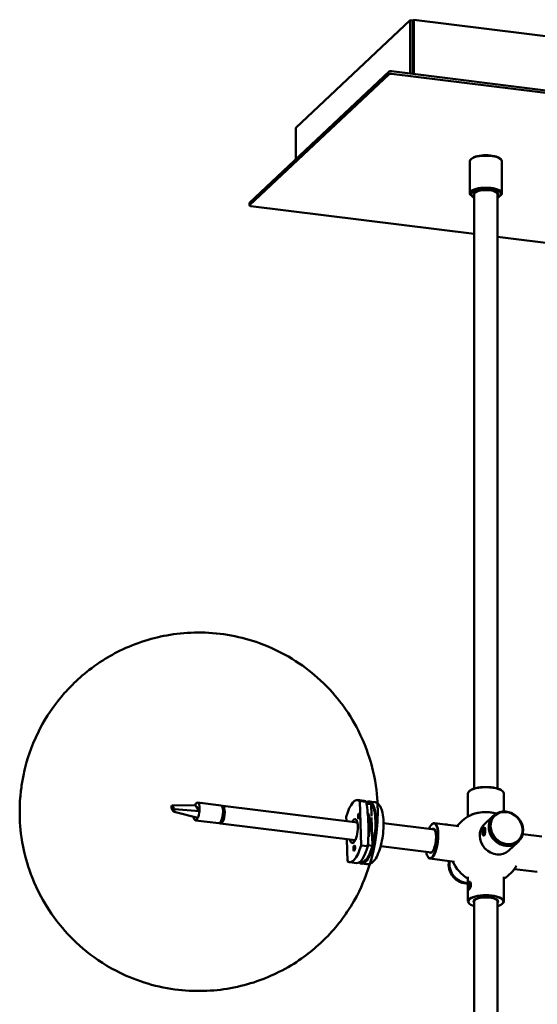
# Model space of a CAD drawing. Header units: millimetres. Extents: x 529 to 5146, y 983 to 3287.
# Tile 9 of 13: x 3722 to 4011, y 2176 to 2725. Entities that reach past the tile are written whole.
import ezdxf

# ---------------------------------------------------------------- set-up
doc = ezdxf.new("R2010")
doc.units = ezdxf.units.MM
doc.header["$LTSCALE"] = 18
doc.layers.add('Widoczne (ISO)', color=7, linetype='Continuous', lineweight=50)

msp = doc.modelspace()

# ---------------------------------------------------------------- linework, layer by layer
at = {"layer": 'Widoczne (ISO)'}
for p, q in [((3876.38, 2665.09), (3940.24, 2725.1)), ((3940.24, 2725.1), (3940.24, 2695.39)), ((3941.65, 2724.92), (3940.24, 2725.1)), ((3941.65, 2695.21), (3941.65, 2724.92)), ((3941.83, 2724.95), (3942.35, 2725.43)), ((3941.83, 2695.19), (3941.83, 2724.95)), ((3942.35, 2725.43), (4134.38, 2701.53)), ((3942.35, 2695.13), (3942.35, 2725.43)), ((3941.83, 2704.59), (3941.65, 2704.42)), ((3941.65, 2702.54), (3941.83, 2702.71)), ((3850.53, 2623.21), (3928.51, 2696.48)), ((3850.53, 2621.8), (3928.51, 2695.08)), ((3929.79, 2696.69), (5016.08, 2561.46)), ((3929.79, 2695.28), (5016.08, 2560.05)), ((3876.38, 2647.5), (3876.38, 2665.09)), ((3973.55, 2628.53), (3973.55, 2646.39)), ((3974.63, 2647.91), (3974.17, 2647.51)), ((3990.47, 2647.91), (3990.93, 2647.51)), ((3991.55, 2628.53), (3991.55, 2646.39)), ((3850.47, 2621.68), (3850.47, 2623.09)), ((3974.63, 2627), (3974.17, 2627.41)), ((3976.05, 2296.04), (3976.05, 2628.06)), ((3989.05, 2296.04), (3989.05, 2628.06)), ((3990.47, 2627), (3990.93, 2627.41)), ((3976.05, 2605.81), (3851.13, 2621.36)), ((4201.58, 2577.73), (3989.05, 2604.19)), ((3972.55, 2293.34), (3972.55, 2280.42)), ((3973.42, 2294.75), (3973.23, 2294.59)), ((3991.68, 2294.75), (3991.86, 2294.59)), ((3992.55, 2293.34), (3992.55, 2283.3)), ((3834.58, 2286.56), (3821.42, 2288.2)), ((3910.83, 2289.67), (3914.59, 2289.2)), ((3912.03, 2289.06), (3915.79, 2288.59)), ((3912.8, 2264.29), (3912.03, 2289.06)), ((3915.87, 2288.03), (3917.28, 2287.86)), ((3915.94, 2287.56), (3918.47, 2287.24)), ((3917.28, 2287.86), (3917.41, 2287.84)), ((3917.41, 2288.85), (3920.23, 2288.5)), ((3807.04, 2286.66), (3806.7, 2285.28)), ((3806.7, 2285.28), (3806.99, 2284.88)), ((3806.99, 2284.88), (3807.98, 2283.49)), ((3807.04, 2286.66), (3820.06, 2286.76)), ((3807.32, 2286.26), (3807.04, 2286.66)), ((3808.31, 2284.88), (3807.32, 2286.26)), ((3807.98, 2283.49), (3808.27, 2283.09)), ((3808.27, 2283.09), (3808.6, 2284.48)), ((3808.27, 2283.09), (3821.56, 2279.72)), ((3808.6, 2284.48), (3808.31, 2284.88)), ((3808.6, 2284.48), (3822.44, 2283.42)), ((3820.06, 2286.76), (3820.76, 2285.78)), ((3820.76, 2285.78), (3821.75, 2284.39)), ((3821.75, 2284.39), (3822.44, 2283.42)), ((3835.33, 2285.7), (3835.51, 2285.68)), ((3910.73, 2277.08), (3835.52, 2286.45)), ((3836.31, 2283.81), (3835.65, 2283.9)), ((3836.22, 2281.04), (3836.31, 2283.81)), ((3911.63, 2281.82), (3911.92, 2282.08)), ((3918.66, 2280.91), (3918.47, 2287.24)), ((3833.35, 2276.64), (3820.19, 2278.28)), ((3834.28, 2277.29), (3834.29, 2277.29)), ((3909.5, 2267.16), (3834.28, 2276.52)), ((3834.29, 2277.29), (3835.27, 2277.96)), ((3835.27, 2277.96), (3834.69, 2278.04)), ((3835.52, 2281.13), (3836.22, 2281.04)), ((3904.54, 2280.31), (3904.61, 2277.84)), ((3911.35, 2279.6), (3911.57, 2279.28)), ((3918.67, 2281.33), (3918.65, 2281.33)), ((3919.18, 2264.08), (3918.69, 2279.96)), ((3925.36, 2276.77), (3953.8, 2273.23)), ((3953.79, 2276.76), (3967.51, 2275.05)), ((3986.71, 2280.73), (3981.65, 2275.98)), ((3987.12, 2281.12), (3986.78, 2280.8)), ((3952.44, 2276.14), (3952.63, 2276.31)), ((3980.93, 2271.58), (3981.18, 2272.99)), ((3981.18, 2270.64), (3980.93, 2271.58)), ((3980.93, 2271.58), (3981.74, 2271.48)), ((3981.18, 2272.99), (3981.67, 2273.45)), ((3981.18, 2272.99), (3981.81, 2272.91)), ((3981.67, 2271.1), (3981.18, 2270.64)), ((3981.44, 2273.94), (3981.68, 2274.15)), ((3981.67, 2273.45), (3981.92, 2272.51)), ((3981.92, 2272.51), (3981.67, 2271.1)), ((3904.92, 2267.73), (3905.3, 2255.54)), ((3980.97, 2270.2), (3981.12, 2269.99)), ((4000.4, 2266.16), (3995.34, 2261.4)), ((4000.81, 2266.54), (4000.47, 2266.22)), ((4013.78, 2269.29), (4003.13, 2270.62)), ((3908.7, 2261.65), (3908.92, 2261.33)), ((3908.97, 2263.88), (3909.26, 2264.13)), ((3916.56, 2263.82), (3912.8, 2264.29)), ((3916.61, 2264.4), (3919.18, 2264.08)), ((3923.76, 2263.87), (3952.2, 2260.33)), ((3906.51, 2254.93), (3910.27, 2254.47)), ((3912.25, 2255.23), (3913.21, 2255.11)), ((3913.21, 2255.11), (3913.33, 2255.09)), ((3950.16, 2257.85), (3950.31, 2257.64)), ((3951.32, 2256.91), (3965.04, 2255.21)), ((3913.08, 2254.12), (3915.9, 2253.76)), ((4011.31, 2249.45), (3998.5, 2251.04)), ((3972.55, 2242.11), (3972.55, 2246.83)), ((3973.17, 2243.69), (3973.29, 2243.8)), ((3992.55, 2233.11), (3992.55, 2246.83)), ((3972.55, 2233.11), (3972.55, 2240.34)), ((3972.66, 2241.33), (3972.91, 2242.74)), ((3972.91, 2240.39), (3972.66, 2241.33)), ((3972.66, 2241.33), (3973.47, 2241.23)), ((3972.7, 2239.95), (3972.84, 2239.76)), ((3972.91, 2242.74), (3973.4, 2243.2)), ((3972.91, 2242.74), (3973.54, 2242.66)), ((3973.4, 2240.85), (3972.91, 2240.39)), ((3973.4, 2243.2), (3973.65, 2242.26)), ((3973.65, 2242.26), (3973.4, 2240.85)), ((3976.05, 2094.57), (3976.05, 2233.59)), ((3989.05, 2094.57), (3989.05, 2233.59)), ((3973.42, 2231.7), (3973.23, 2231.86)), ((3991.68, 2231.7), (3991.86, 2231.86))]:
    msp.add_line(p, q, dxfattribs=at)
for start, end in [(112.3654, 142.904), (202.904, 240), (300, 329.0454)]:
    msp.add_arc((3982.55, 2263.1), 20, start, end, dxfattribs=at)
for centre, major_axis, ratio, start_param, end_param in [((3929.45, 2696.37), (-1, 0), 0.34202, 4.363323, 5.934119), ((3929.45, 2694.96), (-1, 0), 0.34202, 4.363323, 5.934119), ((3982.55, 2646.39), (-9, 0), 0.34202, 3.141593, 6.283185), ((3982.55, 2646.86), (8.5, 0), 0.34202, 0.372527, 2.769066), ((3982.55, 2628.53), (9, 0), 0.34202, 5.910658, 9.797305), ((3982.55, 2628.06), (-8.5, 0), 0.34202, 2.441381, 6.983397), ((3982.55, 2628.06), (6.96, 0), 0.34202, 5.918145, 9.789818), ((3982.55, 2628.06), (6.5, 0), 0.34202, 0, 3.141593), ((3982.55, 2629), (-5.96, 0), 0.34202, 6.11848, 6.307693), ((3982.55, 2629), (-5.8, 0), 0.34202, 6.054272, 6.249877), ((3982.55, 2629), (5.8, 0), 0.34202, 0.033308, 0.228913), ((3982.55, 2629), (5.96, 0), 0.34202, 6.258677, 6.44789), ((3851.47, 2623.09), (-1, 0), 0.34202, 5.934119, 6.283185), ((3851.47, 2621.68), (-1, 0), 0.34202, 5.934119, 7.504916), ((3982.55, 2293.34), (-10, 0), 0.34202, 3.141593, 6.283185), ((3982.55, 2293.53), (9.8, 0), 0.34202, 0.372527, 2.769066), ((3820.81, 2283.24), (0.62, 4.96), 0.321394, 4.78827, 7.106829), ((3908.67, 2272.3), (2.16, 17.37), 0.321394, 6.055517, 7.414947), ((3915.25, 2271.48), (2.16, 17.37), 0.321394, 2.886282, 6.556334), ((3915.25, 2271.48), (2.04, 16.37), 0.321394, 3.141593, 6.283185), ((3912.43, 2271.83), (2.16, 17.37), 0.321394, 6.055517, 6.283185), ((3915.25, 2271.48), (2.04, 16.37), 0.321394, 6.045457, 6.283185), ((3820.81, 2283.24), (0.62, 4.96), 0.321394, 3.965237, 4.78827), ((3833.96, 2281.6), (0.62, 4.96), 0.321394, 3.141593, 6.283185), ((3834.9, 2281.48), (-0.62, -4.96), 0.321394, 5.984109, 9.723854), ((3834.9, 2281.48), (0.53, 4.22), 0.321394, 5.337508, 6.218902), ((3911.91, 2280.66), (0.19, 1.49), 0.321394, 0.306098, 0.346162), ((3982.55, 2279.44), (-10, 0), 0.34202, 4.070825, 5.783043), ((3982.55, 2279.44), (9.9, 0), 0.34202, 0.928013, 2.448099), ((3820.81, 2283.24), (-0.62, -4.96), 0.321394, 5.379196, 7.106829), ((3834.9, 2281.48), (-0.53, -4.22), 0.321394, 0.625119, 1.506513), ((3908.67, 2272.3), (0.83, 6.7), 0.321394, 2.404969, 7.019809), ((3911.91, 2280.66), (-0.19, -1.49), 0.321394, 5.937023, 5.977087), ((3917.68, 2279.68), (0.37, 2.98), 0.321394, 5.051613, 5.434809), ((3952.36, 2266.86), (1.21, 9.72), 0.321394, 2.29597, 7.128808), ((3952.55, 2266.84), (-1.24, -9.92), 0.321394, 5.936906, 9.771057), ((3993.62, 2273.51), (6.85, -7.29), 0.883022, 3.141593, 6.283185), ((3993.56, 2273.45), (-6.85, 7.29), 0.883022, 6.27787, 9.430093), ((3952.36, 2266.86), (-0.85, -6.8), 0.321394, 5.962137, 9.745826), ((3952.55, 2266.84), (0.82, 6.6), 0.321394, 5.978285, 6.495984), ((3960.07, 2275.3), (-2, 0), 0.342015, 3.999329, 4.727319), ((3988.49, 2268.69), (6.85, -7.29), 0.883022, 3.141593, 6.283185), ((3908.67, 2272.3), (-2.16, -17.37), 0.321394, 6.055517, 7.414947), ((3909.25, 2262.71), (-0.19, -1.49), 0.321394, 5.937023, 5.977087), ((3909.25, 2262.71), (0.19, 1.49), 0.321394, 0.306098, 0.346162), ((3912.43, 2271.83), (-2.16, -17.37), 0.321394, 0, 1.131762), ((3915.25, 2271.48), (-2.04, -16.37), 0.321394, 0, 1.141821), ((3952.55, 2266.84), (-0.82, -6.6), 0.321394, 6.070386, 6.588085), ((3971.13, 2252.38), (-6.85, 7.29), 0.883022, 0.531973, 2.476449), ((3971.47, 2252.7), (6.85, -7.29), 0.883022, 3.713109, 5.581318), ((3971.54, 2252.76), (-6.85, 7.29), 0.883022, 0.579389, 2.432401), ((3982.55, 2233.11), (10, 0), 0.34202, 5.910658, 9.797305), ((3982.55, 2232.92), (-9.8, 0), 0.34202, 2.29597, 7.128808), ((3982.55, 2232.92), (6.85, 0), 0.34202, 5.962137, 9.745826), ((3982.55, 2233.11), (-6.65, 0), 0.34202, 5.948864, 6.495984), ((3982.55, 2233.11), (6.65, 0), 0.34202, 6.070386, 6.617506)]:
    msp.add_ellipse(centre, major_axis=major_axis, ratio=ratio, start_param=start_param, end_param=end_param, dxfattribs=at)
for centre, major_axis, ratio in [((3911.62, 2280.7), (-0.19, -1.49), 0.321394), ((3993.97, 2273.83), (6.85, -7.29), 0.883022), ((3994.14, 2273.99), (-6.51, 6.92), 0.883022), ((3911.62, 2280.7), (-0.15, -1.18), 0.321394), ((3981.42, 2272.04), (-0.25, -1.98), 0.321394), ((3908.96, 2262.75), (-0.19, -1.49), 0.321394), ((3908.96, 2262.75), (0.15, 1.18), 0.321394), ((3973.15, 2241.79), (-0.25, -1.98), 0.321394)]:
    msp.add_ellipse(centre, major_axis=major_axis, ratio=ratio, dxfattribs=at)
for points, knots in [([(3745.67, 2347.74), (3738.78, 2339.59), (3735.29, 2333.29), (3727.87, 2318.5), (3726.12, 2312.13), (3724.1, 2303.63), (3723.61, 2301.12), (3722.81, 2296.03), (3722.51, 2293.46), (3722.11, 2288.29), (3722, 2285.7), (3722.01, 2280.5), (3722.09, 2277.95), (3722.74, 2269.77), (3723.46, 2263.55), (3727.68, 2249.37), (3729.82, 2243.29), (3736.46, 2230.93), (3739.76, 2225.62), (3751.29, 2211.49), (3761.28, 2201.81), (3785.54, 2189.26), (3796.94, 2185.44), (3819.36, 2182.44), (3830.14, 2182.82), (3850.3, 2186.46), (3859.44, 2189.86), (3876.46, 2198.41), (3883.43, 2203.71), (3896.76, 2215.66), (3901.42, 2221.84), (3910.9, 2235.88), (3913.52, 2242.18), (3919.34, 2257.52), (3920.55, 2264.25), (3922.02, 2276.72), (3922.31, 2282.06), (3921.6, 2294.24), (3921.02, 2300.4), (3917.15, 2314.6), (3915.17, 2320.74), (3908.73, 2333.37), (3905.54, 2338.78), (3897.53, 2349.02), (3893.48, 2353.53), (3880.34, 2365.15), (3869.45, 2372.4), (3845.96, 2380.88), (3834.63, 2383.01), (3812.93, 2383.35), (3802.66, 2381.73), (3783.56, 2376.1), (3775.17, 2371.88), (3759.47, 2361.92), (3753.35, 2356.18), (3747.61, 2349.99), (3746.6, 2348.85), (3745.67, 2347.74)], [0, 0, 0, 0, 0.277306, 0.277306, 0.781803, 0.781803, 1.012981, 1.012981, 1.256886, 1.256886, 1.486593, 1.486593, 1.683089, 1.683089, 2.050856, 2.050856, 2.25844, 2.25844, 2.385848, 2.385848, 2.565594, 2.565594, 2.680839, 2.680839, 2.783693, 2.783693, 2.895433, 2.895433, 3.037705, 3.037705, 3.247833, 3.247833, 3.60591, 3.60591, 4.275782, 4.275782, 4.773387, 4.773387, 5.161437, 5.161437, 5.382346, 5.382346, 5.51578, 5.51578, 5.608623, 5.608623, 5.752737, 5.752737, 5.860277, 5.860277, 5.964214, 5.964214, 6.084177, 6.084177, 6.245529, 6.245529, 6.283185, 6.283185, 6.283185, 6.283185]), ([(3915.79, 2288.59), (3915.88, 2288), (3915.96, 2287.4), (3916.51, 2283.13), (3916.76, 2279.54), (3916.97, 2272.71), (3916.94, 2269.15), (3916.66, 2264.99), (3916.61, 2264.4), (3916.56, 2263.82)], [28.725417, 28.725417, 28.725417, 28.725417, 28.907696, 28.907696, 30.033003, 30.033003, 31.15831, 31.15831, 31.340589, 31.340589, 31.340589, 31.340589]), ([(3920.23, 2288.5), (3920.86, 2288.42), (3921.45, 2288.17), (3922.56, 2287.39), (3923.03, 2286.82), (3924.04, 2285.14), (3924.46, 2283.9), (3925.09, 2281.01), (3925.27, 2279.37), (3925.4, 2275.93), (3925.36, 2274.15), (3925.06, 2270.58), (3924.82, 2268.79), (3924.15, 2265.33), (3923.74, 2263.66), (3922.74, 2260.59), (3922.17, 2259.18), (3920.84, 2256.69), (3920.09, 2255.64), (3918.71, 2254.49), (3918.24, 2254.19), (3917.15, 2253.78), (3916.52, 2253.69), (3915.9, 2253.76)], [6.211633, 6.211633, 6.211633, 6.211633, 6.381128, 6.381128, 6.59764, 6.59764, 6.955014, 6.955014, 7.314488, 7.314488, 7.652575, 7.652575, 7.98481, 7.98481, 8.317654, 8.317654, 8.658113, 8.658113, 9.02243, 9.02243, 9.186235, 9.186235, 9.353226, 9.353226, 9.353226, 9.353226]), ([(3917.15, 2269.32), (3917.3, 2270.2), (3917.43, 2271.09), (3917.66, 2273.33), (3917.73, 2274.67), (3917.72, 2277.2), (3917.64, 2278.39), (3917.35, 2280.5), (3917.13, 2281.42), (3916.83, 2282.23), (3916.8, 2282.31), (3916.77, 2282.39)], [4.103845, 4.103845, 4.103845, 4.103845, 4.315905, 4.315905, 4.634453, 4.634453, 4.952542, 4.952542, 5.269059, 5.269059, 5.303794, 5.303794, 5.303794, 5.303794]), ([(3980.65, 2271.32), (3980.65, 2271.05), (3980.68, 2270.78), (3980.8, 2270.35), (3980.88, 2270.18), (3981.09, 2269.87), (3981.26, 2269.76), (3981.51, 2269.78), (3981.59, 2269.82), (3981.74, 2269.96), (3981.82, 2270.07), (3981.96, 2270.39), (3982.02, 2270.62), (3982.13, 2271.21), (3982.16, 2271.62), (3982.19, 2272.29), (3982.2, 2272.55), (3982.2, 2272.96), (3982.19, 2273.15), (3982.18, 2273.56), (3982.16, 2273.77), (3982.08, 2274.12), (3982.02, 2274.24), (3981.85, 2274.28), (3981.76, 2274.23), (3981.66, 2274.13), (3981.65, 2274.13), (3981.64, 2274.12)], [-2.1869087, -2.1869087, -2.1869087, -2.1869087, -2.1088073, -2.1088073, -2.0390044, -2.0390044, -1.9339595, -1.9339595, -1.8744931, -1.8744931, -1.812984, -1.812984, -1.7363093, -1.7363093, -1.6284125, -1.6284125, -1.5620776, -1.5620776, -1.5075605, -1.5075605, -1.4304046, -1.4304046, -1.3277685, -1.3277685, -1.2496621, -1.2496621, -1.2434341, -1.2434341, -1.2434341, -1.2434341]), ([(3980.89, 2272.74), (3980.86, 2272.65), (3980.83, 2272.55), (3980.74, 2272.22), (3980.7, 2271.97), (3980.65, 2271.59), (3980.65, 2271.45), (3980.65, 2271.32)], [-1.0661166, -1.0661166, -1.0661166, -1.0661166, -1.038785, -1.038785, -0.9762998, -0.9762998, -0.9372466, -0.9372466, -0.9372466, -0.9372466]), ([(3964.14, 2255.28), (3964.15, 2255.26), (3964.15, 2255.24), (3964.2, 2254.98), (3964.27, 2254.76), (3964.43, 2254.5), (3964.5, 2254.41), (3964.57, 2254.35)], [-1.5129975, -1.5129975, -1.5129975, -1.5129975, -1.5075605, -1.5075605, -1.4304046, -1.4304046, -1.3779631, -1.3779631, -1.3779631, -1.3779631]), ([(3972.67, 2240), (3972.68, 2239.95), (3972.69, 2239.89), (3972.75, 2239.65), (3972.82, 2239.54), (3972.99, 2239.54), (3973.07, 2239.59), (3973.22, 2239.73), (3973.3, 2239.82), (3973.49, 2240.1), (3973.61, 2240.32), (3973.87, 2240.87), (3973.99, 2241.23), (3974.14, 2241.92), (3974.17, 2242.22), (3974.17, 2242.76), (3974.14, 2243.03), (3974.03, 2243.41), (3973.98, 2243.54), (3973.82, 2243.82), (3973.71, 2243.94), (3973.5, 2244.05), (3973.4, 2244.05), (3973.25, 2244), (3973.2, 2243.97), (3973.15, 2243.92)], [-1.7604615, -1.7604615, -1.7604615, -1.7604615, -1.7363093, -1.7363093, -1.6284125, -1.6284125, -1.5620776, -1.5620776, -1.5075605, -1.5075605, -1.4304046, -1.4304046, -1.3277685, -1.3277685, -1.2496621, -1.2496621, -1.1715557, -1.1715557, -1.1200157, -1.1200157, -1.038785, -1.038785, -0.9762998, -0.9762998, -0.9372466, -0.9372466, -0.9372466, -0.9372466]), ([(3973.15, 2243.92), (3973.05, 2243.83), (3972.96, 2243.68), (3972.84, 2243.33), (3972.79, 2243.14), (3972.76, 2242.95)], [-2.1869087, -2.1869087, -2.1869087, -2.1869087, -2.1088073, -2.1088073, -2.0492757, -2.0492757, -2.0492757, -2.0492757])]:
    msp.add_open_spline(points, degree=3, knots=knots, dxfattribs=at)

doc.saveas('drawing.dxf')
